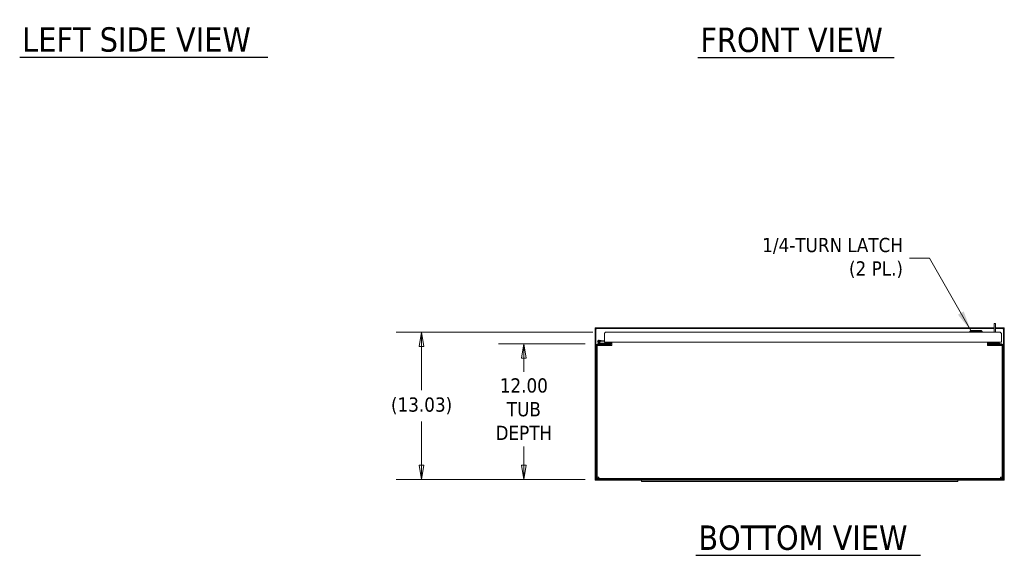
# Model space of a CAD drawing. Header units: inches. Extents: x 18 to 297, y 11 to 185.
# Tile 1 of 13: x 18 to 105, y 34 to 81. Entities that reach past the tile are written whole.
import ezdxf

# ---------------------------------------------------------------- set-up
doc = ezdxf.new("R2010")
doc.units = ezdxf.units.IN
doc.header["$LTSCALE"] = 18
doc.header["$MEASUREMENT"] = 0
doc.layers.get('0').update_dxf_attribs({"lineweight": 5})
for name, color, linetype, lineweight in [('Dimension (ANSI)', 7, 'Continuous', 5), ('Symbol (ANSI)', 7, 'Continuous', 5), ('Visible (ANSI)', 7, 'Continuous', 5)]:
    doc.layers.add(name, color=color, linetype=linetype, lineweight=lineweight)
doc.styles.add('ROMANS', font='tahoma.ttf')
doc.styles.add('Text Style168', font='tahoma.ttf')
doc.dimstyles.new('Default (ANSI)', dxfattribs={"dimscale": 18, "dimtxt": 0.07, "dimasz": 0.07, "dimexe": 0.125, "dimexo": 0.0625, "dimgap": 0.031496, "dimtad": 0, "dimtih": 1, "dimtoh": 1, "dimrnd": 1e-08, "dimzin": 0, "dimdsep": 46, "dimtxsty": 'ROMANS', "dimblk": 'Filled-1', "dimcen": 0.09, "dimdle": 0.393701, "dimclrd": 256, "dimclre": 256, "dimclrt": 256, "dimadec": 0, "dimazin": 0, "dimtfac": 1, "dimtofl": 0, "dimtmove": 0, "dimatfit": 3, "dimfxl": 1, "dimtolj": 1, "dimtzin": 0, "dimlwd": -1, "dimlwe": -1, "dimarcsym": 0})
doc.dimstyles.new('Default (ANSI)$7', dxfattribs={"dimscale": 18, "dimtxt": 0.07, "dimasz": 0.098425, "dimexe": 0.125, "dimexo": 0.0625, "dimgap": 0.031496, "dimtad": 0, "dimtih": 1, "dimtoh": 1, "dimrnd": 1e-08, "dimzin": 0, "dimdsep": 46, "dimtxsty": 'ROMANS', "dimblk": 'Filled-1', "dimcen": 0.09, "dimdle": 0.393701, "dimclrd": 256, "dimclre": 256, "dimclrt": 256, "dimadec": 0, "dimazin": 0, "dimtfac": 1, "dimtofl": 0, "dimtmove": 0, "dimatfit": 3, "dimfxl": 1, "dimtolj": 1, "dimtzin": 0, "dimlwd": -1, "dimlwe": -1, "dimarcsym": 0})

# ---------------------------------------------------------------- blocks, each defined once
blk = doc.blocks.new('Filled-1')
at = {"color": 0}
for p, q in [((0, 0), (-1, 0.167)), ((-1, 0.167), (-1, -0.167)), ((-1, 0), (0, 0)), ((-1, -0.167), (0, 0))]:
    blk.add_line(p, q, dxfattribs=at)
at = {"color": 0, "flags": 128}
blk.add_lwpolyline([(-1, -0.167), (0, 0), (-1, 0.167), (-1, -0.167)], dxfattribs=at)
at = {"color": 0}
blk.add_solid([(-1, -0.167), (0, 0), (-1, 0.167), (-1, -0.167)], dxfattribs=at)
blk = doc.blocks.new('*D31')
at = {"layer": 'Defpoints', "color": 0, "transparency": 16777216}
for p in [(62.559, 52.577), (69.102, 52.577), (69.102, 40.577)]:
    blk.add_point(p, dxfattribs=at)
at = {"layer": 'Dimension (ANSI)', "transparency": 16777216}
for p, q in [((67.977, 52.577), (60.309, 52.577)), ((62.559, 51.317), (62.559, 50.111)), ((62.559, 41.837), (62.559, 43.491)), ((67.977, 40.577), (60.309, 40.577))]:
    blk.add_line(p, q, dxfattribs=at)
at = {"layer": 'Dimension (ANSI)', "transparency": 16777216, "xscale": 1.260000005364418, "yscale": 1.260000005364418, "zscale": 1.260000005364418}
for p, rotation in [((62.559, 52.577), 90), ((62.559, 40.577), 270)]:
    blk.add_blockref('Filled-1', p, dxfattribs=dict(at, rotation=rotation))
at = {"layer": 'Dimension (ANSI)', "transparency": 16777216, "insert": (62.559, 46.801), "char_height": 1.26, "attachment_point": 5, "style": 'ROMANS'}
blk.add_mtext('\\A1;\\fTahoma|b0|i0;\\H1.2600;12.00\\P\\fTahoma|b0|i0;\\H1.2600;TUB\\P\\fTahoma|b0|i0;\\H1.2600;DEPTH', dxfattribs=at)
blk = doc.blocks.new('*D32')
at = {"layer": 'Defpoints', "color": 0, "transparency": 16777216}
for p in [(53.511, 53.611), (69.787, 53.611), (69.102, 40.577)]:
    blk.add_point(p, dxfattribs=at)
at = {"layer": 'Dimension (ANSI)', "transparency": 16777216}
for p, q in [((68.662, 53.611), (51.261, 53.611)), ((53.511, 52.351), (53.511, 48.493)), ((53.511, 41.837), (53.511, 45.694)), ((67.977, 40.577), (51.261, 40.577))]:
    blk.add_line(p, q, dxfattribs=at)
at = {"layer": 'Dimension (ANSI)', "transparency": 16777216, "xscale": 1.260000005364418, "yscale": 1.260000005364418, "zscale": 1.260000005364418}
for p, rotation in [((53.511, 53.611), 90), ((53.511, 40.577), 270)]:
    blk.add_blockref('Filled-1', p, dxfattribs=dict(at, rotation=rotation))
at = {"layer": 'Dimension (ANSI)', "transparency": 16777216, "insert": (53.511, 47.094), "char_height": 1.26, "attachment_point": 5, "style": 'ROMANS'}
blk.add_mtext('\\A1;(13.03)', dxfattribs=at)

msp = doc.modelspace()

# ---------------------------------------------------------------- linework, layer by layer
at = {"layer": 'Symbol (ANSI)', "lineweight": 30}
for p, q in [((17.9531, 77.9671), (39.9049, 77.9671)), ((77.9662, 77.9411), (95.332, 77.9411)), ((77.7832, 33.8592), (97.6503, 33.8592))]:
    msp.add_line(p, q, dxfattribs=at)
at = {"layer": 'Visible (ANSI)'}
for p, q in [((104.2891, 54.3989), (104.1851, 54.3989)), ((104.1851, 54.1489), (104.1851, 54.3989)), ((104.1851, 53.6105), (104.1851, 54.1489)), ((104.2891, 54.3989), (104.2891, 54.1489)), ((104.2891, 53.6105), (104.2891, 54.1489)), ((104.1851, 54.0029), (68.8598, 54.0029)), ((68.8598, 53.9289), (68.8598, 54.0029)), ((104.1851, 53.9289), (68.8598, 53.9289)), ((68.8598, 53.9133), (68.8598, 40.5925)), ((68.8598, 53.9133), (68.9338, 53.9133)), ((68.9338, 53.9133), (68.9338, 40.5925)), ((69.6822, 52.7355), (69.6822, 53.5053)), ((69.7874, 53.6105), (104.7019, 53.6105)), ((102.1044, 53.768), (102.006, 53.6696)), ((102.006, 53.6696), (103.1083, 53.6696)), ((102.006, 53.6696), (102.006, 53.6105)), ((102.1044, 53.768), (103.0099, 53.768)), ((103.0099, 53.768), (103.1083, 53.6696)), ((103.1083, 53.6696), (103.1083, 53.6105)), ((105.0703, 54.0029), (104.2891, 54.0029)), ((105.0703, 53.9289), (104.2891, 53.9289)), ((104.8072, 52.7355), (104.8072, 53.5053)), ((104.9963, 40.5925), (104.9963, 53.9133)), ((104.9963, 53.9133), (105.0703, 53.9133)), ((105.0703, 53.9289), (105.0703, 54.0029)), ((105.0703, 40.5925), (105.0703, 53.9133)), ((68.9651, 52.4404), (68.9651, 40.7134)), ((69.0391, 52.4404), (69.0391, 40.7134)), ((69.0547, 40.7691), (69.0547, 52.4404)), ((69.1912, 52.4404), (69.0547, 52.4404)), ((70.2036, 52.5769), (69.1016, 52.5769)), ((70.2036, 52.5029), (69.1016, 52.5029)), ((69.3245, 52.5784), (69.1486, 52.6647)), ((69.2733, 52.6731), (69.1761, 52.7208)), ((70.3557, 52.4404), (69.1912, 52.4404)), ((69.2145, 52.9014), (69.3938, 52.8857)), ((69.2298, 52.7202), (69.2928, 52.6893)), ((69.2733, 52.6731), (69.3389, 52.6409)), ((69.2891, 52.5958), (69.2891, 52.5769)), ((69.3884, 52.8235), (69.3169, 52.8297)), ((69.3186, 52.6509), (70.1409, 52.6509)), ((69.3455, 52.6394), (69.9536, 52.6394)), ((69.3938, 52.8857), (69.3884, 52.8235)), ((69.3884, 52.8235), (69.6822, 52.7978)), ((69.3938, 52.8857), (69.6822, 52.8605)), ((104.8072, 52.7355), (69.6822, 52.7355)), ((70.2036, 52.6394), (69.9536, 52.6394)), ((69.9536, 52.6394), (69.9536, 52.5769)), ((70.1409, 52.6394), (70.1409, 52.6509)), ((70.1409, 52.6509), (70.1411, 52.6509)), ((70.1411, 52.7134), (70.1411, 52.7355)), ((70.1411, 52.7134), (70.1411, 52.6394)), ((70.2036, 52.5769), (70.2036, 52.6394)), ((70.2151, 52.5029), (70.2036, 52.5029)), ((70.2151, 52.5034), (70.2151, 52.5029)), ((70.2661, 52.7355), (70.2661, 52.6394)), ((70.3557, 52.5769), (70.3249, 52.5769)), ((70.3401, 52.6394), (70.3401, 52.7355)), ((70.3557, 52.4404), (70.3557, 52.7355)), ((103.5745, 52.7355), (103.5745, 52.4404)), ((103.5901, 52.6627), (103.5745, 52.6627)), ((103.5901, 52.6534), (103.5745, 52.6554)), ((104.0639, 52.4404), (103.5745, 52.5023)), ((104.739, 52.4404), (103.5745, 52.4404)), ((103.5901, 52.7355), (103.5901, 52.6394)), ((103.6641, 52.7355), (103.6641, 52.6394)), ((104.3109, 52.6627), (103.6641, 52.6627)), ((104.162, 52.5811), (103.6641, 52.6441)), ((104.8286, 52.5769), (103.7266, 52.5769)), ((103.7266, 52.5029), (104.8286, 52.5029)), ((103.7891, 52.7355), (103.7891, 52.7134)), ((103.7891, 52.6627), (103.7891, 52.7134)), ((104.3078, 52.5029), (104.3011, 52.4516)), ((104.3208, 52.6022), (104.3175, 52.5769)), ((104.3243, 52.6558), (104.3209, 52.6029)), ((104.324, 52.6509), (104.6411, 52.6509)), ((104.6411, 52.6509), (104.6411, 52.5769)), ((104.8755, 52.4404), (104.739, 52.4404)), ((104.8755, 52.4404), (104.8755, 40.7691)), ((104.8911, 52.4404), (104.8911, 40.7134)), ((104.9651, 40.7134), (104.9651, 52.4404)), ((69.0391, 52.0884), (69.0547, 52.0884)), ((104.8755, 52.0884), (104.8911, 52.0884)), ((68.9338, 40.5925), (68.8598, 40.5925)), ((68.8598, 40.5769), (69.1016, 40.5769)), ((68.8598, 40.5769), (68.8598, 40.5029)), ((68.8598, 40.5029), (72.9651, 40.5029)), ((69.1287, 40.7691), (69.0547, 40.7691)), ((104.8286, 40.6509), (69.1016, 40.6509)), ((104.8286, 40.5769), (69.1016, 40.5769)), ((69.1729, 40.7249), (69.1729, 40.6509)), ((72.8451, 40.5769), (72.8451, 40.5399)), ((72.9651, 40.5399), (72.8451, 40.5399)), ((72.9651, 40.5485), (72.9651, 40.5769)), ((72.9651, 40.5485), (100.9651, 40.5485)), ((72.9651, 40.5485), (72.9651, 40.5119)), ((72.9651, 40.5119), (73.3401, 40.5119)), ((72.9651, 40.5119), (72.9651, 40.3869)), ((73.3401, 40.3869), (72.9651, 40.3869)), ((73.3401, 40.5119), (100.5901, 40.5119)), ((73.3401, 40.3869), (100.5901, 40.3869)), ((100.5901, 40.5119), (100.9651, 40.5119)), ((100.9651, 40.3869), (100.5901, 40.3869)), ((100.9651, 40.5769), (100.9651, 40.5485)), ((100.9651, 40.5119), (100.9651, 40.5485)), ((100.9651, 40.3869), (100.9651, 40.5119)), ((100.9651, 40.5029), (105.0703, 40.5029)), ((104.7573, 40.7249), (104.7573, 40.6509)), ((104.8015, 40.7691), (104.8755, 40.7691)), ((104.8286, 40.5769), (105.0703, 40.5769)), ((105.0703, 40.5925), (104.9963, 40.5925)), ((105.0703, 40.5769), (105.0703, 40.5029))]:
    msp.add_line(p, q, dxfattribs=at)
msp.add_circle((69.2036, 52.7769), 0.06, dxfattribs=at)
for centre, radius, start, end in [((69.1016, 52.4404), 0.1365, 90, 180), ((69.1016, 52.4404), 0.0625, 90, 180), ((69.2036, 52.7769), 0.125, 315.502879, 243.884751), ((69.2036, 52.7769), 0.0625, 294.787576, 243.881683), ((69.2036, 52.7769), 0.0625, 243.881683, 294.787576), ((69.2036, 52.7769), 0.125, 303.881683, 315.502879), ((69.2036, 52.7769), 0.125, 303.879512, 303.881683), ((69.3311, 52.5919), 0.015, 243.884751, 270), ((69.3455, 52.6544), 0.015, 243.884751, 270), ((70.2036, 52.6394), 0.1365, 270, 0), ((70.2036, 52.6394), 0.0625, 270, 0), ((103.7266, 52.6394), 0.1365, 180, 270), ((103.7266, 52.6394), 0.0625, 180, 270), ((104.8286, 52.4404), 0.1365, 0, 90), ((104.8286, 52.4404), 0.0625, 0, 90), ((69.1016, 40.7134), 0.1365, 180, 270), ((69.1016, 40.7134), 0.0625, 180, 270), ((104.8286, 40.7134), 0.1365, 270, 0), ((104.8286, 40.7134), 0.0625, 270, 0)]:
    msp.add_arc(centre, radius, start, end, dxfattribs=at)
for centre, major_axis, start_param, end_param in [((104.1647, 52.6227), (-0.1561, 0.0205), 1.588355, 1.9247892), ((104.1647, 52.6227), (0.1561, -0.0205), 5.2804101, 6.300744), ((104.145, 52.4721), (0.1561, -0.0205), 5.9853794, 6.2831853)]:
    msp.add_ellipse(centre, major_axis=major_axis, ratio=0.2640928, start_param=start_param, end_param=end_param, dxfattribs=at)
for points, knots in [([(68.93, 53.9131), (68.9097, 53.9212), (68.8895, 53.9273), (68.8692, 53.9286), (68.8661, 53.9288), (68.863, 53.9289), (68.8598, 53.9289)], [0.33333333, 0.33333333, 0.33333333, 0.33333333, 0.91100988, 0.91100988, 0.91100988, 1, 1, 1, 1]), ([(69.6822, 53.5053), (69.7058, 53.5423), (69.7293, 53.5787), (69.7529, 53.5969), (69.7644, 53.6058), (69.7759, 53.6105), (69.7874, 53.6105)], [-1, -1, -1, -1, -0.32751892, -0.32751892, -0.32751892, 0, 0, 0, 0]), ([(104.8072, 53.5053), (104.7836, 53.5423), (104.76, 53.5787), (104.7364, 53.5969), (104.7249, 53.6058), (104.7134, 53.6105), (104.7019, 53.6105)], [-1, -1, -1, -1, -0.32751892, -0.32751892, -0.32751892, 0, 0, 0, 0]), ([(105.0002, 53.9131), (105.0204, 53.9212), (105.0407, 53.9273), (105.061, 53.9286), (105.0641, 53.9288), (105.0672, 53.9289), (105.0703, 53.9289)], [0.33333333, 0.33333333, 0.33333333, 0.33333333, 0.91100988, 0.91100988, 0.91100988, 1, 1, 1, 1]), ([(104.3243, 52.6558), (104.3222, 52.6581), (104.3199, 52.6598), (104.3154, 52.6621), (104.3132, 52.6627), (104.3109, 52.6627)], [-0.12222668, -0.12222668, -0.12222668, -0.12222668, -0.06156732, -0.06156732, -0.00213623, -0.00213623, -0.00213623, -0.00213623]), ([(68.93, 40.5927), (68.9097, 40.5846), (68.8895, 40.5785), (68.8692, 40.5772), (68.8661, 40.577), (68.863, 40.5769), (68.8598, 40.5769)], [0.33333333, 0.33333333, 0.33333333, 0.33333333, 0.91100988, 0.91100988, 0.91100988, 1, 1, 1, 1]), ([(69.1912, 40.7874), (69.1445, 40.7834), (69.0987, 40.7794), (69.0745, 40.7755), (69.0616, 40.7733), (69.0547, 40.7712), (69.0547, 40.7691)], [0, 0, 0, 0, 1.0261468, 1.0261468, 1.0261468, 1.5707963, 1.5707963, 1.5707963, 1.5707963]), ([(69.1912, 40.7874), (69.1652, 40.7826), (69.1402, 40.7777), (69.132, 40.7729), (69.1298, 40.7716), (69.1287, 40.7704), (69.1287, 40.7691)], [0, 0, 0, 0, 1.2474486, 1.2474486, 1.2474486, 1.5707963, 1.5707963, 1.5707963, 1.5707963]), ([(69.1729, 40.6509), (69.1769, 40.6509), (69.1809, 40.6768), (69.1849, 40.7167), (69.187, 40.7379), (69.1891, 40.7626), (69.1912, 40.7874)], [0, 0, 0, 0, 1.0261468, 1.0261468, 1.0261468, 1.5707963, 1.5707963, 1.5707963, 1.5707963]), ([(69.1912, 40.7874), (69.1864, 40.7614), (69.1815, 40.7364), (69.1767, 40.7281), (69.1754, 40.726), (69.1742, 40.7249), (69.1729, 40.7249)], [0, 0, 0, 0, 1.2474486, 1.2474486, 1.2474486, 1.5707963, 1.5707963, 1.5707963, 1.5707963]), ([(104.739, 40.7874), (104.743, 40.7407), (104.7469, 40.6948), (104.7509, 40.6707), (104.753, 40.6578), (104.7552, 40.6509), (104.7573, 40.6509)], [0, 0, 0, 0, 1.0261468, 1.0261468, 1.0261468, 1.5707963, 1.5707963, 1.5707963, 1.5707963]), ([(104.739, 40.7874), (104.7438, 40.7614), (104.7487, 40.7364), (104.7535, 40.7281), (104.7548, 40.726), (104.756, 40.7249), (104.7573, 40.7249)], [0, 0, 0, 0, 1.2474486, 1.2474486, 1.2474486, 1.5707963, 1.5707963, 1.5707963, 1.5707963]), ([(104.8755, 40.7691), (104.8755, 40.7731), (104.8496, 40.7771), (104.8097, 40.7811), (104.7885, 40.7832), (104.7637, 40.7853), (104.739, 40.7874)], [0, 0, 0, 0, 1.0261468, 1.0261468, 1.0261468, 1.5707963, 1.5707963, 1.5707963, 1.5707963]), ([(104.739, 40.7874), (104.765, 40.7826), (104.79, 40.7777), (104.7982, 40.7729), (104.8004, 40.7716), (104.8015, 40.7704), (104.8015, 40.7691)], [0, 0, 0, 0, 1.2474486, 1.2474486, 1.2474486, 1.5707963, 1.5707963, 1.5707963, 1.5707963]), ([(105.0002, 40.5927), (105.0204, 40.5846), (105.0407, 40.5785), (105.061, 40.5772), (105.0641, 40.577), (105.0672, 40.5769), (105.0703, 40.5769)], [0.33333333, 0.33333333, 0.33333333, 0.33333333, 0.91100988, 0.91100988, 0.91100988, 1, 1, 1, 1])]:
    msp.add_open_spline(points, degree=3, knots=knots, dxfattribs=at)
for points in [[(68.9338, 53.9133), (68.9338, 53.9081), (68.9487, 53.9029), (68.9651, 53.8977)], [(68.9651, 53.8977), (68.9548, 53.9024), (68.9446, 53.9071), (68.9343, 53.9113)], [(69.6861, 53.5337), (69.6835, 53.5246), (69.6822, 53.5149), (69.6822, 53.5053)], [(69.7874, 53.6105), (69.7419, 53.6105), (69.6982, 53.577), (69.6861, 53.5337)], [(104.8032, 53.5337), (104.7911, 53.577), (104.7474, 53.6105), (104.7019, 53.6105)], [(104.8072, 53.5053), (104.8072, 53.5149), (104.8058, 53.5246), (104.8032, 53.5337)], [(104.9651, 53.8977), (104.9815, 53.9029), (104.9963, 53.9081), (104.9963, 53.9133)], [(104.9651, 53.8977), (104.9753, 53.9024), (104.9856, 53.9071), (104.9958, 53.9113)], [(68.9651, 40.6082), (68.9487, 40.603), (68.9338, 40.5977), (68.9338, 40.5925)], [(68.9651, 40.6082), (68.9548, 40.6034), (68.9446, 40.5987), (68.9343, 40.5945)], [(104.9651, 40.6082), (104.9753, 40.6034), (104.9856, 40.5987), (104.9958, 40.5945)], [(104.9963, 40.5925), (104.9963, 40.5977), (104.9815, 40.603), (104.9651, 40.6082)]]:
    msp.add_open_spline(points, degree=3, dxfattribs=at)

# ---------------------------------------------------------------- texts
at = {"layer": 'Symbol (ANSI)', "char_height": 2.16, "attachment_point": 7, "line_spacing_factor": 0.25, "style": 'Text Style168'}
for s, insert in [('LEFT SIDE VIEW', (18.1691, 78.4146)), ('FRONT VIEW', (78.1822, 78.3816)), ('BOTTOM VIEW', (77.9992, 34.2996))]:
    msp.add_mtext(s, dxfattribs=dict(at, insert=insert))
at = {"layer": 'Symbol (ANSI)', "insert": (96.1034, 60.1843), "char_height": 1.26, "width": 13.227958, "attachment_point": 6, "line_spacing_factor": 0.987884, "style": 'ROMANS'}
msp.add_mtext('{\\fTahoma|b0|i0;1/4-TURN LATCH\\P\\fTahoma|b0|i0;(2 PL.)}', dxfattribs=at)

# ---------------------------------------------------------------- dimensions: what is measured, and where the dimension line sits
at = {"layer": 'Dimension (ANSI)'}
for base, p2, text, picture, middle in [((53.511, 53.6105), (69.7874, 53.6105), '(<>)', '*D32', (53.511, 47.0937)), ((62.5591, 52.5769), (69.1016, 52.5769), '\\fTahoma|b0|i0;\\H1.2600;<>\\P\\fTahoma|b0|i0;\\H1.2600;TUB\\P\\fTahoma|b0|i0;\\H1.2600;DEPTH', '*D31', (62.5591, 46.8009))]:
    dim = msp.add_linear_dim(base=base, p1=(69.1016, 40.5769), p2=p2, angle=90, text=text, dimstyle='Default (ANSI)', override={"dimgap": 0.031496, "dimdec": 2, "dimtol": 0, "dimlim": 0, "dimtp": 0, "dimtm": 0, "dimtdec": 2, "dimatfit": 1}, dxfattribs=at)
    dim.commit()
    dim.dimension.update_dxf_attribs({"geometry": picture, "text_midpoint": middle, "dimtype": 160})

# ---------------------------------------------------------------- leaders
at = {"layer": 'Symbol (ANSI)', "annotation_type": 0, "has_hookline": 1, "hookline_direction": 1, "text_width": 12.9112}
msp.add_leader([(102.1044, 53.768), (98.442, 60.1843), (96.6704, 60.1843)], dimstyle='Default (ANSI)$7', override={"dimtad": 0}, dxfattribs=at)

doc.saveas('drawing.dxf')
